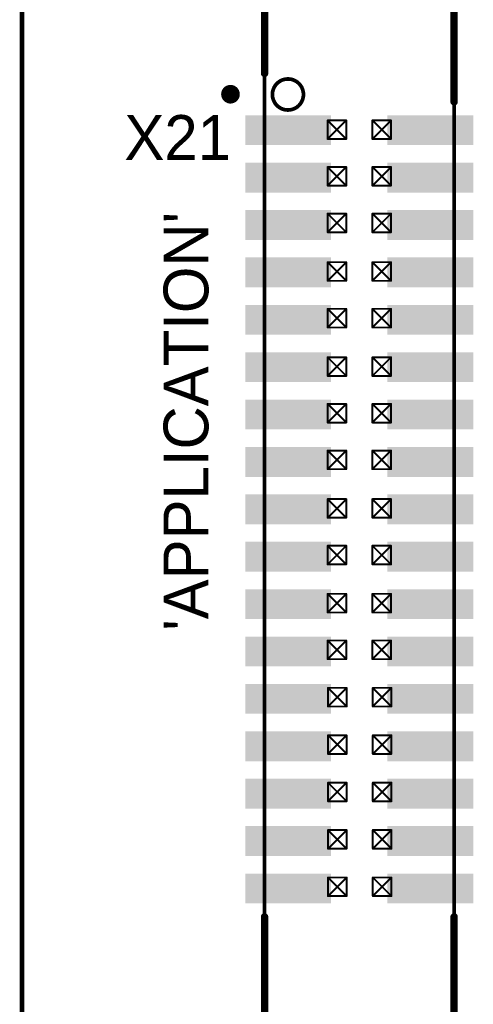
# Model space of a CAD drawing. Extents: x 155 to 301, y 140 to 255.
# Tile 2 of 17: x 159 to 171, y 155 to 181. Entities that reach past the tile are written whole.
import ezdxf

# ---------------------------------------------------------------- set-up
doc = ezdxf.new("R2010")
doc.units = 0
for name, color, linetype in [('Board', 3, 'CONTINUOUS'), ('Top_Assy_SMD', 27, 'CONTINUOUS'), ('Top_Attr_SMD', 25, 'CONTINUOUS'), ('Top_Silk', 6, 'CONTINUOUS')]:
    doc.layers.add(name, color=color, linetype=linetype)

# ---------------------------------------------------------------- blocks, each defined once
blk = doc.blocks.new('UNIT_DISC')
at = {"linetype": 'CONTINUOUS', "const_width": 0.5}
blk.add_lwpolyline([(0.25, 0, 1), (-0.25, 0, 1)], format="xyb", close=True, dxfattribs=at)
blk = doc.blocks.new('HSM_C3504_34D_10089')
at = {"layer": 'Top_Assy_SMD', "linetype": 'CONTINUOUS'}
for points, const_width in [([(165.5, 182.01), (165.5, 154.07)], 0.1), ([(170.58, 154.07), (170.58, 182.01)], 0.1), ([(167.19, 178.465), (167.69, 178.465)], 0.05), ([(167.19, 177.965), (167.19, 178.465)], 0.05), ([(167.19, 178.465), (167.69, 177.965)], 0.05), ([(167.69, 178.465), (167.19, 177.965)], 0.05), ([(167.69, 178.465), (167.69, 177.965)], 0.05), ([(168.39, 178.465), (168.89, 178.465)], 0.05), ([(168.39, 177.965), (168.39, 178.465)], 0.05), ([(168.39, 178.465), (168.89, 177.965)], 0.05), ([(168.89, 178.465), (168.39, 177.965)], 0.05), ([(168.89, 178.465), (168.89, 177.965)], 0.05), ([(167.69, 177.965), (167.19, 177.965)], 0.05), ([(168.89, 177.965), (168.39, 177.965)], 0.05), ([(167.19, 176.715), (167.19, 177.215)], 0.05), ([(167.19, 177.215), (167.69, 177.215)], 0.05), ([(167.19, 177.215), (167.69, 176.715)], 0.05), ([(167.69, 177.215), (167.19, 176.715)], 0.05), ([(167.69, 177.215), (167.69, 176.715)], 0.05), ([(168.39, 176.715), (168.39, 177.215)], 0.05), ([(168.39, 177.215), (168.89, 177.215)], 0.05), ([(168.39, 177.215), (168.89, 176.715)], 0.05), ([(168.89, 177.215), (168.39, 176.715)], 0.05), ([(168.89, 177.215), (168.89, 176.715)], 0.05), ([(167.69, 176.715), (167.19, 176.715)], 0.05), ([(168.89, 176.715), (168.39, 176.715)], 0.05), ([(167.19, 175.465), (167.19, 175.965)], 0.05), ([(167.19, 175.965), (167.69, 175.965)], 0.05), ([(167.19, 175.965), (167.69, 175.465)], 0.05), ([(167.69, 175.965), (167.19, 175.465)], 0.05), ([(167.69, 175.965), (167.69, 175.465)], 0.05), ([(168.39, 175.465), (168.39, 175.965)], 0.05), ([(168.39, 175.965), (168.89, 175.965)], 0.05), ([(168.39, 175.965), (168.89, 175.465)], 0.05), ([(168.89, 175.965), (168.39, 175.465)], 0.05), ([(168.89, 175.965), (168.89, 175.465)], 0.05), ([(167.69, 175.465), (167.19, 175.465)], 0.05), ([(168.89, 175.465), (168.39, 175.465)], 0.05), ([(167.19, 174.665), (167.69, 174.665)], 0.05), ([(167.19, 174.165), (167.19, 174.665)], 0.05), ([(167.19, 174.665), (167.69, 174.165)], 0.05), ([(167.69, 174.665), (167.19, 174.165)], 0.05), ([(167.69, 174.665), (167.69, 174.165)], 0.05), ([(168.39, 174.665), (168.89, 174.665)], 0.05), ([(168.39, 174.165), (168.39, 174.665)], 0.05), ([(168.39, 174.665), (168.89, 174.165)], 0.05), ([(168.89, 174.665), (168.39, 174.165)], 0.05), ([(168.89, 174.665), (168.89, 174.165)], 0.05), ([(167.69, 174.165), (167.19, 174.165)], 0.05), ([(168.89, 174.165), (168.39, 174.165)], 0.05), ([(167.19, 173.415), (167.69, 173.415)], 0.05), ([(167.19, 172.915), (167.19, 173.415)], 0.05), ([(167.19, 173.415), (167.69, 172.915)], 0.05), ([(167.69, 173.415), (167.19, 172.915)], 0.05), ([(167.69, 173.415), (167.69, 172.915)], 0.05), ([(168.39, 173.415), (168.89, 173.415)], 0.05), ([(168.39, 172.915), (168.39, 173.415)], 0.05), ([(168.39, 173.415), (168.89, 172.915)], 0.05), ([(168.89, 173.415), (168.39, 172.915)], 0.05), ([(168.89, 173.415), (168.89, 172.915)], 0.05), ([(167.69, 172.915), (167.19, 172.915)], 0.05), ([(168.89, 172.915), (168.39, 172.915)], 0.05), ([(167.19, 172.115), (167.69, 172.115)], 0.05), ([(167.19, 171.615), (167.19, 172.115)], 0.05), ([(167.19, 172.115), (167.69, 171.615)], 0.05), ([(167.69, 172.115), (167.19, 171.615)], 0.05), ([(167.69, 172.115), (167.69, 171.615)], 0.05), ([(168.39, 171.615), (168.39, 172.115)], 0.05), ([(168.39, 172.115), (168.89, 172.115)], 0.05), ([(168.39, 172.115), (168.89, 171.615)], 0.05), ([(168.89, 172.115), (168.39, 171.615)], 0.05), ([(168.89, 172.115), (168.89, 171.615)], 0.05), ([(167.69, 171.615), (167.19, 171.615)], 0.05), ([(168.89, 171.615), (168.39, 171.615)], 0.05), ([(167.19, 170.865), (167.69, 170.865)], 0.05), ([(167.19, 170.365), (167.19, 170.865)], 0.05), ([(167.19, 170.865), (167.69, 170.365)], 0.05), ([(167.69, 170.865), (167.19, 170.365)], 0.05), ([(167.69, 170.865), (167.69, 170.365)], 0.05), ([(168.39, 170.865), (168.89, 170.865)], 0.05), ([(168.39, 170.365), (168.39, 170.865)], 0.05), ([(168.39, 170.865), (168.89, 170.365)], 0.05), ([(168.89, 170.865), (168.39, 170.365)], 0.05), ([(168.89, 170.865), (168.89, 170.365)], 0.05), ([(167.69, 170.365), (167.19, 170.365)], 0.05), ([(168.89, 170.365), (168.39, 170.365)], 0.05), ([(167.69, 169.615), (167.19, 169.115)], 0.05), ([(167.19, 169.615), (167.69, 169.115)], 0.05), ([(167.19, 169.615), (167.69, 169.615)], 0.05), ([(167.19, 169.115), (167.19, 169.615)], 0.05), ([(167.69, 169.615), (167.69, 169.115)], 0.05), ([(168.89, 169.615), (168.39, 169.115)], 0.05), ([(168.39, 169.615), (168.89, 169.115)], 0.05), ([(168.39, 169.615), (168.89, 169.615)], 0.05), ([(168.39, 169.115), (168.39, 169.615)], 0.05), ([(168.89, 169.615), (168.89, 169.115)], 0.05), ([(167.69, 169.115), (167.19, 169.115)], 0.05), ([(168.89, 169.115), (168.39, 169.115)], 0.05), ([(167.69, 168.315), (167.19, 167.815)], 0.05), ([(167.19, 168.315), (167.69, 167.815)], 0.05), ([(167.19, 168.315), (167.69, 168.315)], 0.05), ([(167.19, 167.815), (167.19, 168.315)], 0.05), ([(167.69, 168.315), (167.69, 167.815)], 0.05), ([(168.89, 168.315), (168.39, 167.815)], 0.05), ([(168.39, 168.315), (168.89, 167.815)], 0.05), ([(168.39, 168.315), (168.89, 168.315)], 0.05), ([(168.39, 167.815), (168.39, 168.315)], 0.05), ([(168.89, 168.315), (168.89, 167.815)], 0.05), ([(167.69, 167.815), (167.19, 167.815)], 0.05), ([(168.89, 167.815), (168.39, 167.815)], 0.05), ([(167.19, 167.065), (167.69, 167.065)], 0.05), ([(167.19, 166.565), (167.19, 167.065)], 0.05), ([(167.19, 167.065), (167.69, 166.565)], 0.05), ([(167.69, 167.065), (167.19, 166.565)], 0.05), ([(167.69, 167.065), (167.69, 166.565)], 0.05), ([(168.39, 167.065), (168.89, 167.065)], 0.05), ([(168.39, 166.565), (168.39, 167.065)], 0.05), ([(168.39, 167.065), (168.89, 166.565)], 0.05), ([(168.89, 167.065), (168.39, 166.565)], 0.05), ([(168.89, 167.065), (168.89, 166.565)], 0.05), ([(167.69, 166.565), (167.19, 166.565)], 0.05), ([(168.89, 166.565), (168.39, 166.565)], 0.05), ([(167.19, 165.775), (167.69, 165.775)], 0.05), ([(167.19, 165.275), (167.19, 165.775)], 0.05), ([(167.19, 165.775), (167.69, 165.275)], 0.05), ([(167.69, 165.775), (167.19, 165.275)], 0.05), ([(167.69, 165.775), (167.69, 165.275)], 0.05), ([(168.39, 165.775), (168.89, 165.775)], 0.05), ([(168.39, 165.275), (168.39, 165.775)], 0.05), ([(168.39, 165.775), (168.89, 165.275)], 0.05), ([(168.89, 165.775), (168.39, 165.275)], 0.05), ([(168.89, 165.775), (168.89, 165.275)], 0.05), ([(167.69, 165.275), (167.19, 165.275)], 0.05), ([(168.89, 165.275), (168.39, 165.275)], 0.05), ([(167.19, 164.525), (167.69, 164.525)], 0.05), ([(167.19, 164.025), (167.19, 164.525)], 0.05), ([(167.19, 164.525), (167.69, 164.025)], 0.05), ([(167.69, 164.525), (167.19, 164.025)], 0.05), ([(167.69, 164.525), (167.69, 164.025)], 0.05), ([(168.39, 164.025), (168.39, 164.525)], 0.05), ([(168.39, 164.525), (168.89, 164.525)], 0.05), ([(168.39, 164.525), (168.89, 164.025)], 0.05), ([(168.89, 164.525), (168.39, 164.025)], 0.05), ([(168.89, 164.525), (168.89, 164.025)], 0.05), ([(167.69, 164.025), (167.19, 164.025)], 0.05), ([(168.89, 164.025), (168.39, 164.025)], 0.05), ([(167.2, 163.255), (167.7, 163.255)], 0.05), ([(167.2, 162.755), (167.2, 163.255)], 0.05), ([(167.2, 163.255), (167.7, 162.755)], 0.05), ([(167.7, 163.255), (167.2, 162.755)], 0.05), ([(167.7, 163.255), (167.7, 162.755)], 0.05), ([(168.4, 163.255), (168.9, 163.255)], 0.05), ([(168.4, 162.755), (168.4, 163.255)], 0.05), ([(168.4, 163.255), (168.9, 162.755)], 0.05), ([(168.9, 163.255), (168.4, 162.755)], 0.05), ([(168.9, 163.255), (168.9, 162.755)], 0.05), ([(167.7, 162.755), (167.2, 162.755)], 0.05), ([(168.9, 162.755), (168.4, 162.755)], 0.05), ([(167.7, 161.985), (167.2, 161.485)], 0.05), ([(167.2, 161.985), (167.7, 161.485)], 0.05), ([(167.2, 161.985), (167.7, 161.985)], 0.05), ([(167.2, 161.485), (167.2, 161.985)], 0.05), ([(167.7, 161.985), (167.7, 161.485)], 0.05), ([(168.9, 161.985), (168.4, 161.485)], 0.05), ([(168.4, 161.985), (168.9, 161.485)], 0.05), ([(168.4, 161.985), (168.9, 161.985)], 0.05), ([(168.4, 161.485), (168.4, 161.985)], 0.05), ([(168.9, 161.985), (168.9, 161.485)], 0.05), ([(167.7, 161.485), (167.2, 161.485)], 0.05), ([(168.9, 161.485), (168.4, 161.485)], 0.05), ([(167.7, 160.715), (167.2, 160.215)], 0.05), ([(167.2, 160.715), (167.7, 160.215)], 0.05), ([(167.2, 160.215), (167.2, 160.715)], 0.05), ([(167.2, 160.715), (167.7, 160.715)], 0.05), ([(167.7, 160.715), (167.7, 160.215)], 0.05), ([(168.9, 160.715), (168.4, 160.215)], 0.05), ([(168.4, 160.715), (168.9, 160.215)], 0.05), ([(168.4, 160.715), (168.9, 160.715)], 0.05), ([(168.4, 160.215), (168.4, 160.715)], 0.05), ([(168.9, 160.715), (168.9, 160.215)], 0.05), ([(167.7, 160.215), (167.2, 160.215)], 0.05), ([(168.9, 160.215), (168.4, 160.215)], 0.05), ([(167.2, 159.445), (167.7, 159.445)], 0.05), ([(167.7, 159.445), (167.2, 158.945)], 0.05), ([(167.2, 159.445), (167.7, 158.945)], 0.05), ([(167.2, 158.945), (167.2, 159.445)], 0.05), ([(167.7, 159.445), (167.7, 158.945)], 0.05), ([(168.4, 159.445), (168.9, 159.445)], 0.05), ([(168.9, 159.445), (168.4, 158.945)], 0.05), ([(168.4, 159.445), (168.9, 158.945)], 0.05), ([(168.4, 158.945), (168.4, 159.445)], 0.05), ([(168.9, 159.445), (168.9, 158.945)], 0.05), ([(167.7, 158.945), (167.2, 158.945)], 0.05), ([(168.9, 158.945), (168.4, 158.945)], 0.05), ([(167.2, 158.175), (167.7, 158.175)], 0.05), ([(167.7, 158.175), (167.2, 157.675)], 0.05), ([(167.2, 158.175), (167.7, 157.675)], 0.05), ([(167.2, 157.675), (167.2, 158.175)], 0.05), ([(167.7, 158.175), (167.7, 157.675)], 0.05), ([(168.4, 158.175), (168.9, 158.175)], 0.05), ([(168.9, 158.175), (168.4, 157.675)], 0.05), ([(168.4, 158.175), (168.9, 157.675)], 0.05), ([(168.4, 157.675), (168.4, 158.175)], 0.05), ([(168.9, 158.175), (168.9, 157.675)], 0.05), ([(167.7, 157.675), (167.2, 157.675)], 0.05), ([(168.9, 157.675), (168.4, 157.675)], 0.05)]:
    blk.add_lwpolyline(points, dxfattribs=dict(at, const_width=const_width))
at = {"layer": 'Top_Assy_SMD', "linetype": 'CONTINUOUS', "const_width": 0.1}
blk.add_lwpolyline([(166.542, 179.158, 1), (165.71, 179.158, 1)], format="xyb", close=True, dxfattribs=at)
at = {"layer": 'Top_Silk', "linetype": 'CONTINUOUS', "const_width": 0.2}
for points in [[(165.5, 182.01), (165.5, 179.724)], [(170.58, 178.962), (170.58, 182.01)], [(165.5, 154.07), (165.5, 157.118)], [(170.58, 154.07), (170.58, 157.118)]]:
    blk.add_lwpolyline(points, dxfattribs=at)
at = {"layer": 'Top_Assy_SMD', "xscale": 0.05, "yscale": 0.05, "zscale": 0.05}
for p in [(167.19, 178.465), (167.19, 178.465), (167.19, 178.465), (167.69, 178.465), (167.69, 178.465), (167.69, 178.465), (168.39, 178.465), (168.39, 178.465), (168.39, 178.465), (168.89, 178.465), (168.89, 178.465), (168.89, 178.465), (167.19, 177.965), (167.19, 177.965), (167.19, 177.965), (167.69, 177.965), (167.69, 177.965), (167.69, 177.965), (168.39, 177.965), (168.39, 177.965), (168.39, 177.965), (168.89, 177.965), (168.89, 177.965), (168.89, 177.965), (167.19, 177.215), (167.19, 177.215), (167.19, 177.215), (167.69, 177.215), (167.69, 177.215), (167.69, 177.215), (168.39, 177.215), (168.39, 177.215), (168.39, 177.215), (168.89, 177.215), (168.89, 177.215), (168.89, 177.215), (167.19, 176.715), (167.19, 176.715), (167.19, 176.715), (167.69, 176.715), (167.69, 176.715), (167.69, 176.715), (168.39, 176.715), (168.39, 176.715), (168.39, 176.715), (168.89, 176.715), (168.89, 176.715), (168.89, 176.715), (167.19, 175.965), (167.19, 175.965), (167.19, 175.965), (167.69, 175.965), (167.69, 175.965), (167.69, 175.965), (168.39, 175.965), (168.39, 175.965), (168.39, 175.965), (168.89, 175.965), (168.89, 175.965), (168.89, 175.965), (167.19, 175.465), (167.19, 175.465), (167.19, 175.465), (167.69, 175.465), (167.69, 175.465), (167.69, 175.465), (168.39, 175.465), (168.39, 175.465), (168.39, 175.465), (168.89, 175.465), (168.89, 175.465), (168.89, 175.465), (167.19, 174.665), (167.19, 174.665), (167.19, 174.665), (167.69, 174.665), (167.69, 174.665), (167.69, 174.665), (168.39, 174.665), (168.39, 174.665), (168.39, 174.665), (168.89, 174.665), (168.89, 174.665), (168.89, 174.665), (167.19, 174.165), (167.19, 174.165), (167.19, 174.165), (167.69, 174.165), (167.69, 174.165), (167.69, 174.165), (168.39, 174.165), (168.39, 174.165), (168.39, 174.165), (168.89, 174.165), (168.89, 174.165), (168.89, 174.165), (167.19, 173.415), (167.19, 173.415), (167.19, 173.415), (167.69, 173.415), (167.69, 173.415), (167.69, 173.415), (168.39, 173.415), (168.39, 173.415), (168.39, 173.415), (168.89, 173.415), (168.89, 173.415), (168.89, 173.415), (167.19, 172.915), (167.19, 172.915), (167.19, 172.915), (167.69, 172.915), (167.69, 172.915), (167.69, 172.915), (168.39, 172.915), (168.39, 172.915), (168.39, 172.915), (168.89, 172.915), (168.89, 172.915), (168.89, 172.915), (167.19, 172.115), (167.19, 172.115), (167.19, 172.115), (167.69, 172.115), (167.69, 172.115), (167.69, 172.115), (168.39, 172.115), (168.39, 172.115), (168.39, 172.115), (168.89, 172.115), (168.89, 172.115), (168.89, 172.115), (167.19, 171.615), (167.19, 171.615), (167.19, 171.615), (167.69, 171.615), (167.69, 171.615), (167.69, 171.615), (168.39, 171.615), (168.39, 171.615), (168.39, 171.615), (168.89, 171.615), (168.89, 171.615), (168.89, 171.615), (167.19, 170.865), (167.19, 170.865), (167.19, 170.865), (167.69, 170.865), (167.69, 170.865), (167.69, 170.865), (168.39, 170.865), (168.39, 170.865), (168.39, 170.865), (168.89, 170.865), (168.89, 170.865), (168.89, 170.865), (167.19, 170.365), (167.19, 170.365), (167.19, 170.365), (167.69, 170.365), (167.69, 170.365), (167.69, 170.365), (168.39, 170.365), (168.39, 170.365), (168.39, 170.365), (168.89, 170.365), (168.89, 170.365), (168.89, 170.365), (167.19, 169.615), (167.19, 169.615), (167.19, 169.615), (167.69, 169.615), (167.69, 169.615), (167.69, 169.615), (168.39, 169.615), (168.39, 169.615), (168.39, 169.615), (168.89, 169.615), (168.89, 169.615), (168.89, 169.615), (167.19, 169.115), (167.19, 169.115), (167.19, 169.115), (167.69, 169.115), (167.69, 169.115), (167.69, 169.115), (168.39, 169.115), (168.39, 169.115), (168.39, 169.115), (168.89, 169.115), (168.89, 169.115), (168.89, 169.115), (167.19, 168.315), (167.19, 168.315), (167.19, 168.315), (167.69, 168.315), (167.69, 168.315), (167.69, 168.315), (168.39, 168.315), (168.39, 168.315), (168.39, 168.315), (168.89, 168.315), (168.89, 168.315), (168.89, 168.315), (167.19, 167.815), (167.19, 167.815), (167.19, 167.815), (167.69, 167.815), (167.69, 167.815), (167.69, 167.815), (168.39, 167.815), (168.39, 167.815), (168.39, 167.815), (168.89, 167.815), (168.89, 167.815), (168.89, 167.815), (167.19, 167.065), (167.19, 167.065), (167.19, 167.065), (167.69, 167.065), (167.69, 167.065), (167.69, 167.065), (168.39, 167.065), (168.39, 167.065), (168.39, 167.065), (168.89, 167.065), (168.89, 167.065), (168.89, 167.065), (167.19, 166.565), (167.19, 166.565), (167.19, 166.565), (167.69, 166.565), (167.69, 166.565), (167.69, 166.565), (168.39, 166.565), (168.39, 166.565), (168.39, 166.565), (168.89, 166.565), (168.89, 166.565), (168.89, 166.565), (167.19, 165.775), (167.19, 165.775), (167.19, 165.775), (167.69, 165.775), (167.69, 165.775), (167.69, 165.775), (168.39, 165.775), (168.39, 165.775), (168.39, 165.775), (168.89, 165.775), (168.89, 165.775), (168.89, 165.775), (167.19, 165.275), (167.19, 165.275), (167.19, 165.275), (167.69, 165.275), (167.69, 165.275), (167.69, 165.275), (168.39, 165.275), (168.39, 165.275), (168.39, 165.275), (168.89, 165.275), (168.89, 165.275), (168.89, 165.275), (167.19, 164.525), (167.19, 164.525), (167.19, 164.525), (167.69, 164.525), (167.69, 164.525), (167.69, 164.525), (168.39, 164.525), (168.39, 164.525), (168.39, 164.525), (168.89, 164.525), (168.89, 164.525), (168.89, 164.525), (167.19, 164.025), (167.19, 164.025), (167.19, 164.025), (167.69, 164.025), (167.69, 164.025), (167.69, 164.025), (168.39, 164.025), (168.39, 164.025), (168.39, 164.025), (168.89, 164.025), (168.89, 164.025), (168.89, 164.025), (167.2, 163.255), (167.2, 163.255), (167.2, 163.255), (167.7, 163.255), (167.7, 163.255), (167.7, 163.255), (168.4, 163.255), (168.4, 163.255), (168.4, 163.255), (168.9, 163.255), (168.9, 163.255), (168.9, 163.255), (167.2, 162.755), (167.2, 162.755), (167.2, 162.755), (167.7, 162.755), (167.7, 162.755), (167.7, 162.755), (168.4, 162.755), (168.4, 162.755), (168.4, 162.755), (168.9, 162.755), (168.9, 162.755), (168.9, 162.755), (167.2, 161.985), (167.2, 161.985), (167.2, 161.985), (167.7, 161.985), (167.7, 161.985), (167.7, 161.985), (168.4, 161.985), (168.4, 161.985), (168.4, 161.985), (168.9, 161.985), (168.9, 161.985), (168.9, 161.985), (167.2, 161.485), (167.2, 161.485), (167.2, 161.485), (167.7, 161.485), (167.7, 161.485), (167.7, 161.485), (168.4, 161.485), (168.4, 161.485), (168.4, 161.485), (168.9, 161.485), (168.9, 161.485), (168.9, 161.485), (167.2, 160.715), (167.2, 160.715), (167.2, 160.715), (167.7, 160.715), (167.7, 160.715), (167.7, 160.715), (168.4, 160.715), (168.4, 160.715), (168.4, 160.715), (168.9, 160.715), (168.9, 160.715), (168.9, 160.715), (167.2, 160.215), (167.2, 160.215), (167.2, 160.215), (167.7, 160.215), (167.7, 160.215), (167.7, 160.215), (168.4, 160.215), (168.4, 160.215), (168.4, 160.215), (168.9, 160.215), (168.9, 160.215), (168.9, 160.215), (167.2, 159.445), (167.2, 159.445), (167.2, 159.445), (167.7, 159.445), (167.7, 159.445), (167.7, 159.445), (168.4, 159.445), (168.4, 159.445), (168.4, 159.445), (168.9, 159.445), (168.9, 159.445), (168.9, 159.445), (167.2, 158.945), (167.2, 158.945), (167.2, 158.945), (167.7, 158.945), (167.7, 158.945), (167.7, 158.945), (168.4, 158.945), (168.4, 158.945), (168.4, 158.945), (168.9, 158.945), (168.9, 158.945), (168.9, 158.945), (167.2, 158.175), (167.2, 158.175), (167.2, 158.175), (167.7, 158.175), (167.7, 158.175), (167.7, 158.175), (168.4, 158.175), (168.4, 158.175), (168.4, 158.175), (168.9, 158.175), (168.9, 158.175), (168.9, 158.175), (167.2, 157.675), (167.2, 157.675), (167.2, 157.675), (167.7, 157.675), (167.7, 157.675), (167.7, 157.675), (168.4, 157.675), (168.4, 157.675), (168.4, 157.675), (168.9, 157.675), (168.9, 157.675), (168.9, 157.675)]:
    blk.add_blockref('UNIT_DISC', p, dxfattribs=at)
at = {"layer": 'Top_Silk', "xscale": 0.2, "yscale": 0.2, "zscale": 0.2}
for p in [(165.5, 179.724), (170.58, 178.962), (165.5, 157.118), (170.58, 157.118)]:
    blk.add_blockref('UNIT_DISC', p, dxfattribs=at)
blk = doc.blocks.new('SHAPE_SQ_905_314_0_0_0_0')
blk.add_solid([(-1.15, -0.4), (1.15, -0.4), (-1.15, 0.4), (1.15, 0.4)])
blk = doc.blocks.new('PADSTYLE_1__17_115')
at = {"layer": 'Top_Assy_SMD'}
blk.add_blockref('SHAPE_SQ_905_314_0_0_0_0', (0, 0), dxfattribs=at)
blk = doc.blocks.new('PADSTYLE_1__17_120')
at = {"layer": 'Top_Assy_SMD'}
blk.add_blockref('SHAPE_SQ_905_314_0_0_0_0', (0, 0), dxfattribs=at)
blk = doc.blocks.new('PADSTYLE_1__17_124')
at = {"layer": 'Top_Assy_SMD'}
blk.add_blockref('SHAPE_SQ_905_314_0_0_0_0', (0, 0), dxfattribs=at)
blk = doc.blocks.new('PADSTYLE_1__17_113')
at = {"layer": 'Top_Assy_SMD'}
blk.add_blockref('SHAPE_SQ_905_314_0_0_0_0', (0, 0), dxfattribs=at)
blk = doc.blocks.new('PADSTYLE_1__17_130')
at = {"layer": 'Top_Assy_SMD'}
blk.add_blockref('SHAPE_SQ_905_314_0_0_0_0', (0, 0), dxfattribs=at)
blk = doc.blocks.new('PADSTYLE_1__17_46')
at = {"layer": 'Top_Assy_SMD'}
blk.add_blockref('SHAPE_SQ_905_314_0_0_0_0', (0, 0), dxfattribs=at)
blk = doc.blocks.new('PADSTYLE_1__17_78')
at = {"layer": 'Top_Assy_SMD'}
blk.add_blockref('SHAPE_SQ_905_314_0_0_0_0', (0, 0), dxfattribs=at)
blk = doc.blocks.new('PADSTYLE_1__17_68')
at = {"layer": 'Top_Assy_SMD'}
blk.add_blockref('SHAPE_SQ_905_314_0_0_0_0', (0, 0), dxfattribs=at)
blk = doc.blocks.new('PADSTYLE_1__17_110')
at = {"layer": 'Top_Assy_SMD'}
blk.add_blockref('SHAPE_SQ_905_314_0_0_0_0', (0, 0), dxfattribs=at)
blk = doc.blocks.new('PADSTYLE_1__17_121')
at = {"layer": 'Top_Assy_SMD'}
blk.add_blockref('SHAPE_SQ_905_314_0_0_0_0', (0, 0), dxfattribs=at)
blk = doc.blocks.new('PADSTYLE_1__17_11')
at = {"layer": 'Top_Assy_SMD'}
blk.add_blockref('SHAPE_SQ_905_314_0_0_0_0', (0, 0), dxfattribs=at)
blk = doc.blocks.new('PADSTYLE_1__17_')
at = {"layer": 'Top_Assy_SMD'}
blk.add_blockref('SHAPE_SQ_905_314_0_0_0_0', (0, 0), dxfattribs=at)
blk = doc.blocks.new('PADSTYLE_1__17_152')
at = {"layer": 'Top_Assy_SMD'}
blk.add_blockref('SHAPE_SQ_905_314_0_0_0_0', (0, 0), dxfattribs=at)
blk = doc.blocks.new('PADSTYLE_1__17_97')
at = {"layer": 'Top_Assy_SMD'}
blk.add_blockref('SHAPE_SQ_905_314_0_0_0_0', (0, 0), dxfattribs=at)
blk = doc.blocks.new('PADSTYLE_1__17_114')
at = {"layer": 'Top_Assy_SMD'}
blk.add_blockref('SHAPE_SQ_905_314_0_0_0_0', (0, 0), dxfattribs=at)
blk = doc.blocks.new('PADSTYLE_1__17_118')
at = {"layer": 'Top_Assy_SMD'}
blk.add_blockref('SHAPE_SQ_905_314_0_0_0_0', (0, 0), dxfattribs=at)
blk = doc.blocks.new('PADSTYLE_1__17_119')
at = {"layer": 'Top_Assy_SMD'}
blk.add_blockref('SHAPE_SQ_905_314_0_0_0_0', (0, 0), dxfattribs=at)
blk = doc.blocks.new('PADSTYLE_1__17_111')
at = {"layer": 'Top_Assy_SMD'}
blk.add_blockref('SHAPE_SQ_905_314_0_0_0_0', (0, 0), dxfattribs=at)
blk = doc.blocks.new('PADSTYLE_1__17_112')
at = {"layer": 'Top_Assy_SMD'}
blk.add_blockref('SHAPE_SQ_905_314_0_0_0_0', (0, 0), dxfattribs=at)
blk = doc.blocks.new('PADSTYLE_1__17_70')
at = {"layer": 'Top_Assy_SMD'}
blk.add_blockref('SHAPE_SQ_905_314_0_0_0_0', (0, 0), dxfattribs=at)
blk = doc.blocks.new('PADSTYLE_1__17_80')
at = {"layer": 'Top_Assy_SMD'}
blk.add_blockref('SHAPE_SQ_905_314_0_0_0_0', (0, 0), dxfattribs=at)
blk = doc.blocks.new('PADSTYLE_1__17_109')
at = {"layer": 'Top_Assy_SMD'}
blk.add_blockref('SHAPE_SQ_905_314_0_0_0_0', (0, 0), dxfattribs=at)
blk = doc.blocks.new('PADSTYLE_1__17_108')
at = {"layer": 'Top_Assy_SMD'}
blk.add_blockref('SHAPE_SQ_905_314_0_0_0_0', (0, 0), dxfattribs=at)
blk = doc.blocks.new('PADSTYLE_1__17_123')
at = {"layer": 'Top_Assy_SMD'}
blk.add_blockref('SHAPE_SQ_905_314_0_0_0_0', (0, 0), dxfattribs=at)
blk = doc.blocks.new('PADSTYLE_1__17_4')
at = {"layer": 'Top_Assy_SMD'}
blk.add_blockref('SHAPE_SQ_905_314_0_0_0_0', (0, 0), dxfattribs=at)
blk = doc.blocks.new('PADSTYLE_1__17_100')
at = {"layer": 'Top_Assy_SMD'}
blk.add_blockref('SHAPE_SQ_905_314_0_0_0_0', (0, 0), dxfattribs=at)
blk = doc.blocks.new('PADSTYLE_1__17_125')
at = {"layer": 'Top_Assy_SMD'}
blk.add_blockref('SHAPE_SQ_905_314_0_0_0_0', (0, 0), dxfattribs=at)
blk = doc.blocks.new('PADSTYLE_1__17_129')
at = {"layer": 'Top_Assy_SMD'}
blk.add_blockref('SHAPE_SQ_905_314_0_0_0_0', (0, 0), dxfattribs=at)
blk = doc.blocks.new('PADSTYLE_1__17_38')
at = {"layer": 'Top_Assy_SMD'}
blk.add_blockref('SHAPE_SQ_905_314_0_0_0_0', (0, 0), dxfattribs=at)
blk = doc.blocks.new('PADSTYLE_1__17_122')
at = {"layer": 'Top_Assy_SMD'}
blk.add_blockref('SHAPE_SQ_905_314_0_0_0_0', (0, 0), dxfattribs=at)
blk = doc.blocks.new('PADSTYLE_1__17_128')
at = {"layer": 'Top_Assy_SMD'}
blk.add_blockref('SHAPE_SQ_905_314_0_0_0_0', (0, 0), dxfattribs=at)
blk = doc.blocks.new('PADSTYLE_1__17_39')
at = {"layer": 'Top_Assy_SMD'}
blk.add_blockref('SHAPE_SQ_905_314_0_0_0_0', (0, 0), dxfattribs=at)
blk = doc.blocks.new('X21')
for name, p in [('HSM_C3504_34D_10089', (0, 0)), ('PADSTYLE_1__17_38', (166.135, 178.2)), ('PADSTYLE_1__17_39', (169.945, 178.2)), ('PADSTYLE_1__17_', (166.135, 176.93)), ('PADSTYLE_1__17_', (169.945, 176.93)), ('PADSTYLE_1__17_152', (166.135, 175.66)), ('PADSTYLE_1__17_152', (169.945, 175.66)), ('PADSTYLE_1__17_97', (166.135, 174.39)), ('PADSTYLE_1__17_100', (169.945, 174.39)), ('PADSTYLE_1__17_11', (166.135, 173.12)), ('PADSTYLE_1__17_4', (169.945, 173.12)), ('PADSTYLE_1__17_121', (166.135, 171.85)), ('PADSTYLE_1__17_123', (169.945, 171.85)), ('PADSTYLE_1__17_129', (166.135, 170.58)), ('PADSTYLE_1__17_128', (169.945, 170.58)), ('PADSTYLE_1__17_78', (166.135, 169.31)), ('PADSTYLE_1__17_80', (169.945, 169.31)), ('PADSTYLE_1__17_68', (166.135, 168.04)), ('PADSTYLE_1__17_109', (169.945, 168.04)), ('PADSTYLE_1__17_110', (166.135, 166.77)), ('PADSTYLE_1__17_108', (169.945, 166.77)), ('PADSTYLE_1__17_46', (166.135, 165.5)), ('PADSTYLE_1__17_70', (169.945, 165.5)), ('PADSTYLE_1__17_130', (166.135, 164.23)), ('PADSTYLE_1__17_112', (169.945, 164.23)), ('PADSTYLE_1__17_125', (166.135, 162.96)), ('PADSTYLE_1__17_122', (169.945, 162.96)), ('PADSTYLE_1__17_120', (166.135, 161.69)), ('PADSTYLE_1__17_118', (169.945, 161.69)), ('PADSTYLE_1__17_124', (166.135, 160.42)), ('PADSTYLE_1__17_119', (169.945, 160.42)), ('PADSTYLE_1__17_113', (166.135, 159.15)), ('PADSTYLE_1__17_111', (169.945, 159.15)), ('PADSTYLE_1__17_115', (166.135, 157.88)), ('PADSTYLE_1__17_114', (169.945, 157.88))]:
    blk.add_blockref(name, p)
at = {"layer": 'Top_Attr_SMD'}
blk.add_text('X21', height=1.2, dxfattribs=at).set_placement((161.74375, 177.40625))

msp = doc.modelspace()

# ---------------------------------------------------------------- linework, layer by layer
at = {"layer": 'Board', "linetype": 'CONTINUOUS'}
for const_width in [0.127, 0.1]:
    msp.add_lwpolyline([(159, 255), (159, 140)], dxfattribs=dict(at, const_width=const_width))
at = {"layer": 'Top_Silk', "linetype": 'CONTINUOUS', "const_width": 0.25}
msp.add_lwpolyline([(164.711, 179.165, 1), (164.461, 179.165, 1)], format="xyb", close=True, dxfattribs=at)

# ---------------------------------------------------------------- block references
msp.add_blockref('X21', (0, 0))

# ---------------------------------------------------------------- texts
at = {"layer": 'Top_Silk'}
msp.add_text("'APPLICATION'", height=1.2, rotation=90, dxfattribs=at).set_placement((163.99375, 164.7875))

doc.saveas('drawing.dxf')
